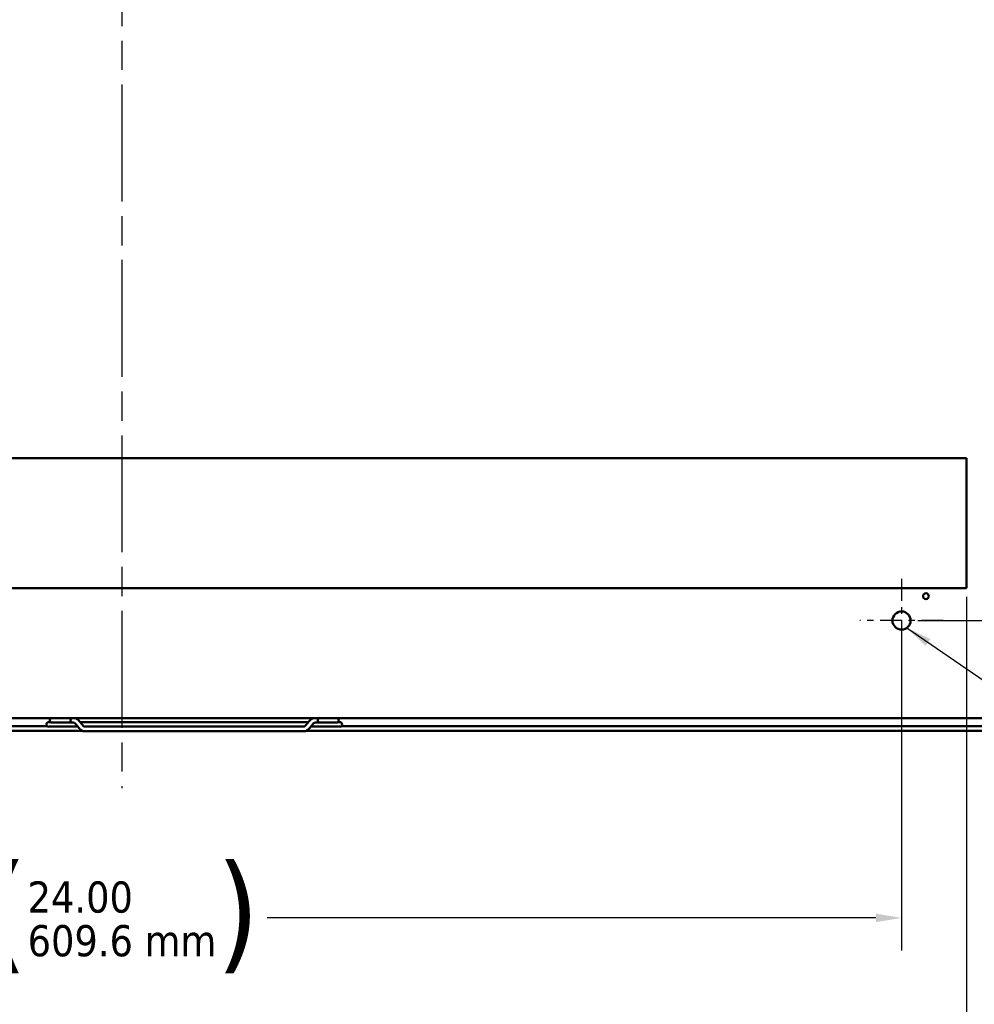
# Model space of a CAD drawing. Header units: inches. Extents: x 0 to 136, y 2 to 86.
# Tile 23 of 27: x 106 to 120, y 22 to 37. Entities that reach past the tile are written whole.
import ezdxf

# ---------------------------------------------------------------- set-up
doc = ezdxf.new("R2010")
doc.units = ezdxf.units.IN
doc.header["$LTSCALE"] = 4
doc.header["$MEASUREMENT"] = 0
doc.linetypes.add('CHAIN', pattern=[0.7087, 0.4724, -0.0591, 0.1181, -0.0591])
for name, color, linetype, lineweight in [('Center Mark (ANSI)', 7, 'Continuous', 25), ('Centerline (ANSI)', 7, 'Continuous', 25), ('Dimension (ANSI)', 7, 'Continuous', 25), ('Symbol (ANSI)', 7, 'Continuous', 25), ('Visible (ANSI)', 7, 'Continuous', 50)]:
    doc.layers.add(name, color=color, linetype=linetype, lineweight=lineweight)
doc.styles.add('Dimension Text', font='tahoma.ttf')
doc.styles.add('Note Text (ANSI)', font='tahoma.ttf')
doc.dimstyles.new('Default (ANSI)$7', dxfattribs={"dimscale": 4, "dimtxt": 0.12, "dimasz": 0.098425, "dimexe": 0.125, "dimexo": 0.0625, "dimgap": 0.031496, "dimtad": 0, "dimtih": 1, "dimtoh": 1, "dimrnd": 1e-08, "dimzin": 4, "dimdsep": 46, "dimtxsty": 'Note Text (ANSI)', "dimcen": 0.09, "dimdle": 0.393701, "dimclrd": 256, "dimclre": 256, "dimclrt": 256, "dimadec": 0, "dimazin": 1, "dimtfac": 1, "dimtofl": 0, "dimtmove": 0, "dimatfit": 3, "dimfxl": 1, "dimtolj": 1, "dimtzin": 4, "dimlwd": -1, "dimlwe": -1, "dimarcsym": 0})
doc.dimstyles.new('Dual Dimension', dxfattribs={"dimscale": 4, "dimtxt": 0.12, "dimasz": 0.098425, "dimexe": 0.125, "dimexo": 0.0625, "dimgap": 0.031496, "dimtad": 0, "dimtih": 1, "dimtoh": 1, "dimrnd": 1e-08, "dimzin": 4, "dimdsep": 46, "dimtxsty": 'Dimension Text', "dimcen": 0.09, "dimdle": 0.393701, "dimclrd": 256, "dimclre": 256, "dimclrt": 256, "dimadec": 0, "dimazin": 1, "dimtfac": 1, "dimtofl": 0, "dimtmove": 0, "dimatfit": 3, "dimfxl": 1, "dimtolj": 1, "dimtzin": 4, "dimlwd": -1, "dimlwe": -1, "dimarcsym": 0})

# ---------------------------------------------------------------- blocks, each defined once
blk = doc.blocks.new('*D15')
at = {"layer": 'Defpoints', "color": 0, "transparency": 16777216}
for p in [(116.276, 66.984), (125.535, 66.984), (119.233, 28.131)]:
    blk.add_point(p, dxfattribs=at)
at = {"layer": 'Dimension (ANSI)', "transparency": 16777216}
for p, q in [((116.526, 66.984), (126.035, 66.984)), ((125.535, 66.59), (125.535, 48.635)), ((125.535, 28.525), (125.535, 46.48)), ((119.483, 28.131), (126.035, 28.131))]:
    blk.add_line(p, q, dxfattribs=at)
for points in [[(125.469, 66.59), (125.601, 66.59), (125.535, 66.984)], [(125.469, 28.525), (125.601, 28.525), (125.535, 28.131)]]:
    blk.add_solid(points, dxfattribs=at)
at = {"layer": 'Dimension (ANSI)', "transparency": 16777216, "insert": (125.535, 47.558), "char_height": 0.48, "attachment_point": 5, "style": 'Dimension Text'}
blk.add_mtext('\\A1;{\\H3.0x;(}\\S38.85^ 986.9 mm;{\\H3.0x;)}', dxfattribs=at)
blk = doc.blocks.new('*D16')
at = {"layer": 'Defpoints', "color": 0, "transparency": 16777216}
for p in [(95.233, 28.131), (119.233, 28.131), (95.233, 23.554)]:
    blk.add_point(p, dxfattribs=at)
at = {"layer": 'Dimension (ANSI)', "transparency": 16777216}
for p, q in [((95.233, 27.881), (95.233, 23.054)), ((119.233, 27.881), (119.233, 23.054)), ((95.627, 23.554), (104.996, 23.554)), ((118.839, 23.554), (109.47, 23.554))]:
    blk.add_line(p, q, dxfattribs=at)
for points in [[(95.627, 23.62), (95.627, 23.489), (95.233, 23.554)], [(118.839, 23.62), (118.839, 23.489), (119.233, 23.554)]]:
    blk.add_solid(points, dxfattribs=at)
at = {"layer": 'Dimension (ANSI)', "transparency": 16777216, "insert": (107.233, 23.554), "char_height": 0.48, "attachment_point": 5, "style": 'Dimension Text'}
blk.add_mtext('\\A1;{\\H3.0x;(}\\S24.00^ 609.6 mm;{\\H3.0x;)}', dxfattribs=at)
blk = doc.blocks.new('*D17')
at = {"layer": 'Defpoints', "color": 0, "transparency": 16777216}
for p in [(94.233, 28.745), (120.233, 28.745), (120.233, 20.98)]:
    blk.add_point(p, dxfattribs=at)
at = {"layer": 'Dimension (ANSI)', "transparency": 16777216}
for p, q in [((94.233, 28.495), (94.233, 20.48)), ((120.233, 28.495), (120.233, 20.48)), ((94.627, 20.98), (104.996, 20.98)), ((119.839, 20.98), (109.47, 20.98))]:
    blk.add_line(p, q, dxfattribs=at)
for points in [[(94.627, 21.045), (94.627, 20.914), (94.233, 20.98)], [(119.839, 21.045), (119.839, 20.914), (120.233, 20.98)]]:
    blk.add_solid(points, dxfattribs=at)
at = {"layer": 'Dimension (ANSI)', "transparency": 16777216, "insert": (107.233, 20.98), "char_height": 0.48, "attachment_point": 5, "style": 'Dimension Text'}
blk.add_mtext('\\A1;{\\H3.0x;(}\\S26.00^ 660.4 mm;{\\H3.0x;)}', dxfattribs=at)

msp = doc.modelspace()

# ---------------------------------------------------------------- linework, layer by layer
at = {"layer": 'Center Mark (ANSI)', "linetype": 'CHAIN', "ltscale": 0.177668}
for p, q in [((119.233, 28.771), (119.233, 27.491)), ((119.873, 28.131), (118.593, 28.131))]:
    msp.add_line(p, q, dxfattribs=at)
at = {"layer": 'Centerline (ANSI)', "linetype": 'CHAIN', "ltscale": 0.952448}
msp.add_line((107.233, 68.781), (107.233, 25.552), dxfattribs=at)
at = {"layer": 'Visible (ANSI)'}
for p, q in [((94.233, 30.631), (120.233, 30.631)), ((120.233, 30.518), (120.233, 30.631)), ((120.233, 30.518), (120.233, 28.745)), ((120.233, 28.631), (120.233, 28.745)), ((120.233, 28.631), (94.233, 28.631)), ((121.119, 26.631), (93.346, 26.631)), ((106.135, 26.568), (106.106, 26.568)), ((106.157, 26.561), (106.409, 26.561)), ((106.409, 26.561), (106.413, 26.561)), ((106.413, 26.561), (106.483, 26.561)), ((106.574, 26.474), (106.522, 26.539)), ((106.629, 26.519), (106.576, 26.584)), ((110.103, 26.568), (106.589, 26.568)), ((110.063, 26.519), (110.115, 26.584)), ((110.118, 26.474), (110.17, 26.539)), ((110.279, 26.561), (110.208, 26.561)), ((110.279, 26.561), (110.283, 26.561)), ((110.283, 26.561), (110.535, 26.561)), ((110.586, 26.568), (110.557, 26.568)), ((106.631, 26.433), (104.561, 26.433)), ((106.082, 26.507), (105.11, 26.507)), ((106.106, 26.498), (106.555, 26.498)), ((106.762, 26.498), (106.667, 26.498)), ((108.171, 26.427), (106.667, 26.427)), ((106.762, 26.498), (109.93, 26.498)), ((108.171, 26.427), (108.521, 26.427)), ((108.521, 26.427), (110.024, 26.427)), ((109.93, 26.498), (110.024, 26.498)), ((121.343, 26.433), (110.061, 26.433)), ((110.136, 26.498), (110.586, 26.498)), ((121.343, 26.507), (110.61, 26.507))]:
    msp.add_line(p, q, dxfattribs=at)
for centre, radius in [((119.608, 28.506), 0.045), ((119.233, 28.131), 0.14)]:
    msp.add_circle(centre, radius, dxfattribs=at)
for centre, start, end in [((106.106, 26.533), 90, 270), ((106.157, 26.596), 90, 270), ((106.409, 26.596), 270, 90), ((110.283, 26.596), 90, 270), ((110.535, 26.596), 270, 90), ((110.586, 26.533), 270, 90)]:
    msp.add_arc(centre, 0.0354, start, end, dxfattribs=at)
for points, knots in [([(106.576, 26.584), (106.572, 26.589), (106.567, 26.595), (106.556, 26.604), (106.55, 26.609), (106.538, 26.617), (106.532, 26.62), (106.519, 26.626), (106.512, 26.628), (106.498, 26.631), (106.49, 26.631), (106.483, 26.631)], [2.4264204, 2.4264204, 2.4264204, 2.4264204, 2.5694548, 2.5694548, 2.7124893, 2.7124893, 2.8555237, 2.8555237, 2.9985582, 2.9985582, 3.1415927, 3.1415927, 3.1415927, 3.1415927]), ([(106.522, 26.539), (106.519, 26.542), (106.516, 26.545), (106.511, 26.55), (106.508, 26.552), (106.503, 26.555), (106.5, 26.556), (106.495, 26.559), (106.493, 26.559), (106.488, 26.56), (106.486, 26.561), (106.483, 26.561)], [2.4264204, 2.4264204, 2.4264204, 2.4264204, 2.5694548, 2.5694548, 2.7124893, 2.7124893, 2.8555237, 2.8555237, 2.9985582, 2.9985582, 3.1415927, 3.1415927, 3.1415927, 3.1415927]), ([(110.115, 26.584), (110.12, 26.589), (110.125, 26.595), (110.136, 26.604), (110.141, 26.609), (110.153, 26.617), (110.16, 26.62), (110.173, 26.626), (110.18, 26.628), (110.194, 26.631), (110.201, 26.631), (110.208, 26.631)], [2.4264204, 2.4264204, 2.4264204, 2.4264204, 2.5694548, 2.5694548, 2.7124893, 2.7124893, 2.8555237, 2.8555237, 2.9985582, 2.9985582, 3.1415927, 3.1415927, 3.1415927, 3.1415927]), ([(110.17, 26.539), (110.173, 26.542), (110.175, 26.545), (110.181, 26.55), (110.183, 26.552), (110.189, 26.555), (110.191, 26.556), (110.196, 26.559), (110.199, 26.559), (110.204, 26.56), (110.206, 26.561), (110.208, 26.561)], [2.4264204, 2.4264204, 2.4264204, 2.4264204, 2.5694548, 2.5694548, 2.7124893, 2.7124893, 2.8555237, 2.8555237, 2.9985582, 2.9985582, 3.1415927, 3.1415927, 3.1415927, 3.1415927]), ([(106.574, 26.474), (106.579, 26.469), (106.584, 26.463), (106.594, 26.454), (106.6, 26.449), (106.612, 26.441), (106.619, 26.438), (106.632, 26.432), (106.639, 26.43), (106.653, 26.427), (106.66, 26.427), (106.667, 26.427)], [5.568013, 5.568013, 5.568013, 5.568013, 5.7110475, 5.7110475, 5.8540819, 5.8540819, 5.9971164, 5.9971164, 6.1401509, 6.1401509, 6.2831853, 6.2831853, 6.2831853, 6.2831853]), ([(106.629, 26.519), (106.631, 26.516), (106.634, 26.513), (106.639, 26.508), (106.642, 26.506), (106.647, 26.503), (106.65, 26.502), (106.655, 26.5), (106.657, 26.499), (106.662, 26.498), (106.665, 26.498), (106.667, 26.498)], [5.568013, 5.568013, 5.568013, 5.568013, 5.7110475, 5.7110475, 5.8540819, 5.8540819, 5.9971164, 5.9971164, 6.1401509, 6.1401509, 6.2831853, 6.2831853, 6.2831853, 6.2831853]), ([(110.063, 26.519), (110.06, 26.516), (110.058, 26.513), (110.052, 26.508), (110.05, 26.506), (110.044, 26.503), (110.042, 26.502), (110.037, 26.5), (110.034, 26.499), (110.029, 26.498), (110.027, 26.498), (110.024, 26.498)], [5.568013, 5.568013, 5.568013, 5.568013, 5.7110475, 5.7110475, 5.8540819, 5.8540819, 5.9971164, 5.9971164, 6.1401509, 6.1401509, 6.2831853, 6.2831853, 6.2831853, 6.2831853]), ([(110.118, 26.474), (110.113, 26.469), (110.108, 26.463), (110.097, 26.454), (110.091, 26.449), (110.079, 26.441), (110.073, 26.438), (110.06, 26.432), (110.053, 26.43), (110.039, 26.427), (110.032, 26.427), (110.024, 26.427)], [5.568013, 5.568013, 5.568013, 5.568013, 5.7110475, 5.7110475, 5.8540819, 5.8540819, 5.9971164, 5.9971164, 6.1401509, 6.1401509, 6.2831853, 6.2831853, 6.2831853, 6.2831853])]:
    msp.add_open_spline(points, degree=3, knots=knots, dxfattribs=at)

# ---------------------------------------------------------------- dimensions: what is measured, and where the dimension line sits
at = {"layer": 'Dimension (ANSI)'}
for base, p2, angle, text, override, picture, middle in [((125.535, 66.984), (116.276, 66.984), 270, '{\\H3.0x;(}\\S<>^ 986.9 mm;{\\H3.0x;)}', {"dimgap": 0.031496, "dimdec": 2, "dimpost": '\\X', "dimtol": 0, "dimlim": 0, "dimtp": 0, "dimtm": 0, "dimtdec": 2, "dimatfit": 1}, '*D15', (125.535, 47.558)), ((95.233, 23.554), (95.233, 28.131), 180, '{\\H3.0x;(}\\S<>^ 609.6 mm;{\\H3.0x;)}', {"dimgap": 0.031496, "dimtih": 0, "dimtoh": 0, "dimdec": 2, "dimpost": '\\X', "dimtol": 0, "dimlim": 0, "dimtp": 0, "dimtm": 0, "dimtdec": 2, "dimatfit": 1}, '*D16', (107.233, 23.554))]:
    dim = msp.add_linear_dim(base=base, p1=(119.233, 28.131), p2=p2, angle=angle, text=text, dimstyle='Dual Dimension', override=override, dxfattribs=at)
    dim.commit()
    dim.dimension.update_dxf_attribs({"geometry": picture, "text_midpoint": middle, "dimtype": 160})
dim = msp.add_linear_dim(base=(120.233, 20.98), p1=(94.233, 28.745), p2=(120.233, 28.745), text='{\\H3.0x;(}\\S<>^ 660.4 mm;{\\H3.0x;)}', dimstyle='Dual Dimension', override={"dimgap": 0.031496, "dimtih": 0, "dimtoh": 0, "dimdec": 2, "dimpost": '\\X', "dimtol": 0, "dimlim": 0, "dimtp": 0, "dimtm": 0, "dimtdec": 2, "dimatfit": 1}, dxfattribs=at)
dim.commit()
dim.dimension.update_dxf_attribs({"geometry": '*D17', "text_midpoint": (107.233, 20.98), "dimtype": 160})

# ---------------------------------------------------------------- leaders
at = {"layer": 'Symbol (ANSI)', "annotation_type": 0, "has_hookline": 1, "hookline_direction": 0, "text_width": 6.904}
msp.add_leader([(119.315, 28.018), (123.288, 25.293), (123.681, 25.293)], dimstyle='Default (ANSI)$7', override={"dimtad": 0}, dxfattribs=at)

doc.saveas('drawing.dxf')
